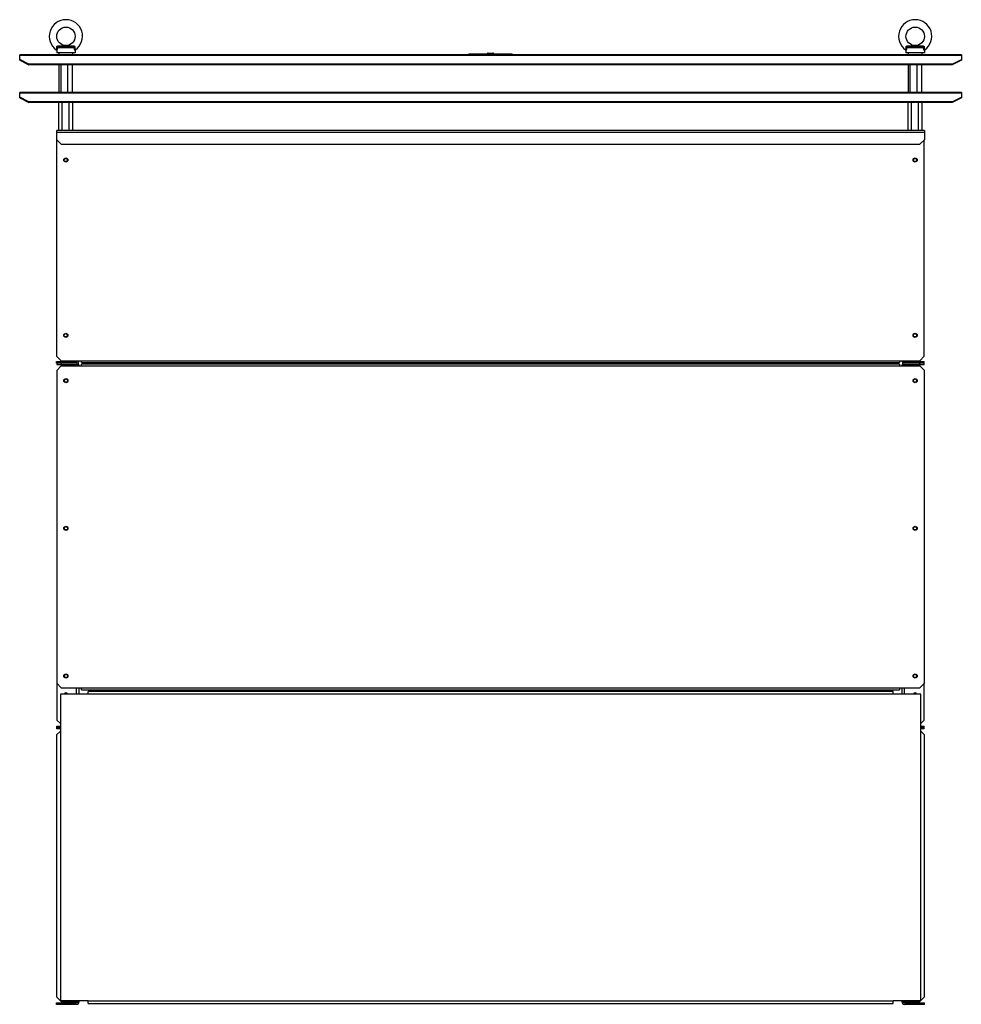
# Model space of a CAD drawing. Header units: millimetres. Extents: x 141 to 1161, y 371 to 1438.
import ezdxf

# ---------------------------------------------------------------- set-up
doc = ezdxf.new("R2010")
doc.units = ezdxf.units.MM
doc.header["$LTSCALE"] = 118.347325
doc.layers.get('0').update_dxf_attribs({"linetype": 'CONTINUOUS'})

msp = doc.modelspace()

# ---------------------------------------------------------------- linework, layer by layer
at = {"color": 7, "linetype": 'Continuous'}
for p, q in [((198.5, 1408.9), (183, 1408.9)), ((1118.5, 1408.9), (1103, 1408.9)), ((140.8, 1394.1), (140.8, 1399.9)), ((1160.8, 1399.9), (140.8, 1399.9)), ((140.8, 1399.6), (1160.8, 1399.6)), ((180.8, 1404.5), (180.8, 1401.9)), ((200.8, 1401.9), (180.8, 1401.9)), ((181.7, 1407.9), (199.8, 1407.9)), ((183.4, 1399.9), (183.4, 1401.9)), ((198.2, 1399.9), (198.2, 1401.9)), ((200.8, 1404.5), (200.8, 1401.9)), ((627.2, 1400.9), (627.2, 1399.9)), ((627.2, 1400.9), (674.3, 1400.9)), ((627.5, 1399.9), (627.5, 1400.9)), ((647.5, 1401), (647.5, 1401.2)), ((647.5, 1401.2), (654, 1401.2)), ((648.1, 1401.8), (653.4, 1401.8)), ((649, 1400.9), (649, 1399.9)), ((652.5, 1399.9), (652.5, 1400.9)), ((654, 1401), (654, 1401.2)), ((674, 1400.9), (674, 1399.9)), ((674.3, 1399.9), (674.3, 1400.9)), ((1100.8, 1404.5), (1100.8, 1401.9)), ((1120.8, 1401.9), (1100.8, 1401.9)), ((1101.7, 1407.9), (1119.8, 1407.9)), ((1103.4, 1399.9), (1103.4, 1401.9)), ((1118.2, 1399.9), (1118.2, 1401.9)), ((1120.8, 1404.5), (1120.8, 1401.9)), ((1160.8, 1399.9), (1160.8, 1394.1)), ((150.8, 1389.9), (140.8, 1394.9)), ((140.8, 1394.1), (150.8, 1389.1)), ((150.8, 1389.1), (150.8, 1389.9)), ((1150.8, 1389.9), (150.8, 1389.9)), ((1150.8, 1389.1), (150.8, 1389.1)), ((183.5, 1358.9), (183.5, 1389.1)), ((185.5, 1358.9), (185.5, 1389.1)), ((192.8, 1358.9), (192.8, 1389.1)), ((198, 1358.9), (198, 1389.1)), ((1103.5, 1358.9), (1103.5, 1389.1)), ((1105.5, 1358.9), (1105.5, 1389.1)), ((1112.8, 1358.9), (1112.8, 1389.1)), ((1118, 1358.9), (1118, 1389.1)), ((1150.8, 1389.9), (1160.8, 1394.9)), ((1160.8, 1394.1), (1150.8, 1389.1)), ((1150.8, 1389.9), (1150.8, 1389.1)), ((140.8, 1353.1), (140.8, 1358.9)), ((1160.8, 1358.9), (140.8, 1358.9)), ((140.8, 1358.6), (1160.8, 1358.6)), ((1160.8, 1358.9), (1160.8, 1353.1)), ((150.8, 1348.9), (140.8, 1353.9)), ((140.8, 1353.1), (150.8, 1348.1)), ((150.8, 1348.1), (150.8, 1348.9)), ((1150.8, 1348.9), (150.8, 1348.9)), ((1150.8, 1348.1), (150.8, 1348.1)), ((183.2, 1317.9), (183.2, 1348.1)), ((186.8, 1317.9), (186.8, 1348.1)), ((194.3, 1317.9), (194.3, 1348.1)), ((198.3, 1317.9), (198.3, 1348.1)), ((1103.2, 1317.9), (1103.2, 1348.1)), ((1106.8, 1317.9), (1106.8, 1348.1)), ((1114.3, 1317.9), (1114.3, 1348.1)), ((1118.3, 1317.9), (1118.3, 1348.1)), ((1150.8, 1348.9), (1160.8, 1353.9)), ((1160.8, 1353.1), (1150.8, 1348.1)), ((1150.8, 1348.9), (1150.8, 1348.1)), ((180.8, 1307.9), (180.8, 1317.9)), ((1120.8, 1317.9), (180.8, 1317.9)), ((180.8, 1315.9), (1120.8, 1315.9)), ((1120.8, 1317.9), (1120.8, 1307.9)), ((180.7, 1308), (180.7, 1073.4)), ((180.8, 1307.9), (185.8, 1302.9)), ((185.8, 1302.9), (1115.8, 1302.9)), ((1115.8, 1302.9), (1120.8, 1307.9)), ((1120.7, 1073.4), (1120.7, 1307.9)), ((180.7, 1073.4), (185.7, 1068.4)), ((180.7, 1065.9), (180.7, 1067.4)), ((180.7, 1067.4), (202.2, 1067.4)), ((185.7, 1068.4), (1115.7, 1068.4)), ((185.7, 1065.9), (185.7, 1067.4)), ((207.7, 1066.4), (207.7, 1068.4)), ((1093.7, 1068.4), (1093.7, 1066.4)), ((1099.2, 1067.4), (1120.7, 1067.4)), ((1115.7, 1068.4), (1120.7, 1073.4)), ((1115.7, 1064.4), (1115.7, 1067.4)), ((1120.7, 1064.4), (1120.7, 1067.4)), ((180.8, 1065.9), (180.8, 1064.4)), ((202.1, 1065.9), (180.8, 1065.9)), ((180.8, 1064.4), (202.1, 1064.4)), ((185.8, 1062.8), (180.8, 1057.8)), ((180.8, 1057.8), (180.8, 679)), ((185.8, 1065.9), (185.8, 1064.4)), ((185.8, 1062.8), (1115.8, 1062.8)), ((207.7, 1066.4), (1093.7, 1066.4)), ((207.8, 1062.8), (207.8, 1064.8)), ((1093.8, 1064.8), (207.8, 1064.8)), ((1093.8, 1064.8), (1093.8, 1062.8)), ((1120.7, 1065.9), (1099.2, 1065.9)), ((1099.4, 1064.4), (1120.7, 1064.4)), ((1120.8, 1057.8), (1115.8, 1062.8)), ((1120.8, 718.8), (1120.8, 1057.8)), ((180.8, 718.8), (185.8, 713.8)), ((1115.8, 713.8), (1120.8, 718.8)), ((1120.7, 679), (1120.7, 718.8)), ((184.8, 706.9), (184.8, 374.9)), ((214.8, 706.9), (184.8, 706.9)), ((185.8, 713.8), (1115.8, 713.8)), ((202.1, 713.8), (202.1, 706.9)), ((205.2, 706.9), (205.2, 713.8)), ((207.8, 711.8), (207.8, 713.8)), ((207.8, 711.8), (1093.8, 711.8)), ((214.8, 706.9), (214.8, 709.9)), ((1086.8, 709.9), (214.8, 709.9)), ((214.8, 707.4), (1086.8, 707.4)), ((1086.8, 706.9), (1086.8, 709.9)), ((1116.8, 706.9), (1086.8, 706.9)), ((1093.8, 713.8), (1093.8, 711.8)), ((1096.3, 713.8), (1096.3, 706.9)), ((1099.4, 706.9), (1099.4, 713.8)), ((1116.8, 374.9), (1116.8, 706.9)), ((180.8, 679), (184.8, 675.1)), ((180.8, 669.4), (180.8, 672.4)), ((180.8, 672.4), (184.8, 672.4)), ((1116.8, 675.1), (1120.7, 679)), ((1116.8, 672.4), (1120.7, 672.4)), ((1120.7, 669.4), (1120.7, 672.4)), ((184.8, 666.9), (180.7, 662.8)), ((180.7, 662.8), (180.7, 378.9)), ((180.8, 670.9), (184.8, 670.9)), ((184.8, 669.4), (180.8, 669.4)), ((1116.8, 670.9), (1120.7, 670.9)), ((1120.7, 669.4), (1116.8, 669.4)), ((1120.8, 662.8), (1116.8, 666.9)), ((1120.8, 378.9), (1120.8, 662.8)), ((180.7, 378.9), (185.7, 373.9)), ((184.8, 374.9), (214.8, 374.9)), ((185.7, 373.9), (205.2, 373.9)), ((202.2, 374.9), (202.2, 373.9)), ((205.2, 373.9), (205.2, 374.9)), ((214.8, 371.9), (214.8, 374.9)), ((1086.8, 374.4), (214.8, 374.4)), ((1086.8, 374.9), (1116.8, 374.9)), ((1086.8, 371.9), (1086.8, 374.9)), ((1096.3, 374.9), (1096.3, 373.9)), ((1096.3, 373.9), (1115.8, 373.9)), ((1099.3, 373.9), (1099.3, 374.9)), ((1115.8, 373.9), (1120.8, 378.9)), ((180.7, 372.4), (202.2, 372.4)), ((180.7, 370.9), (180.7, 372.4)), ((202.2, 370.9), (180.7, 370.9)), ((185.7, 370.9), (185.7, 372.4)), ((214.8, 371.9), (1086.8, 371.9)), ((1099.3, 372.4), (1120.8, 372.4)), ((1120.8, 370.9), (1099.3, 370.9)), ((1115.8, 370.9), (1115.8, 372.4)), ((1120.8, 370.9), (1120.8, 372.4))]:
    msp.add_line(p, q, dxfattribs=at)
for points in [[(180.3, 1405.3), (180.6, 1404.9), (180.8, 1404.5)], [(200.8, 1404.5), (200.9, 1404.9), (201.2, 1405.3)], [(1100.3, 1405.3), (1100.6, 1404.9), (1100.8, 1404.5)], [(1120.8, 1404.5), (1120.9, 1404.9), (1121.2, 1405.3)]]:
    msp.add_lwpolyline(points, dxfattribs=at)
for centre, radius in [((190.8, 1419.9), 10), ((1110.8, 1419.9), 10), ((190.7, 1285.9), 2.25), ((190.7, 1285.9), 1.8), ((1110.7, 1285.9), 2.25), ((1110.7, 1285.9), 1.8), ((190.7, 1095.9), 2.25), ((190.7, 1095.9), 1.8), ((1110.7, 1095.9), 2.25), ((1110.7, 1095.9), 1.8), ((190.8, 1046.8), 2.25), ((190.8, 1046.8), 1.8), ((1110.8, 1046.8), 2.25), ((1110.7, 1046.8), 1.8), ((190.8, 886.8), 2.25), ((190.8, 886.8), 1.8), ((1110.8, 886.8), 2.25), ((1110.7, 886.8), 1.8), ((190.8, 726.8), 2.25), ((190.8, 726.8), 1.8), ((1110.8, 726.8), 2.25), ((1110.7, 726.8), 1.8)]:
    msp.add_circle(centre, radius, dxfattribs=at)
for centre, radius, start, end in [((190.8, 1419.9), 18, 305.3765, 234.6235), ((1110.8, 1419.9), 18, 305.3765, 234.6235), ((648.1, 1401.2), 0.6, 90, 180), ((653.4, 1401.2), 0.6, 0, 90), ((202.2, 1068.9), 1.5, 270, 339.5605), ((202.2, 1068.9), 3, 270, 348.4009), ((1099.2, 1068.9), 3, 190.9525, 270), ((1099.2, 1068.9), 1.5, 195.5986, 270), ((202.1, 1062.8), 3.1, 0, 90), ((202.1, 1062.8), 1.6, 0, 90), ((1099.4, 1062.8), 3.1, 90, 180), ((1099.4, 1062.8), 1.6, 90, 180), ((190.8, 706.8), 1.8, 0, 180), ((1110.7, 706.8), 1.8, 0, 180), ((202.2, 373.9), 3, 270, 360), ((202.2, 373.9), 1.5, 270, 360), ((1099.3, 373.9), 3, 180, 270), ((1099.3, 373.9), 1.5, 180, 270)]:
    msp.add_arc(centre, radius, start, end, dxfattribs=at)
for points, knots in [([(181, 1408.2), (181, 1408.6), (181.4, 1409.4), (182.3, 1409.7), (182.7, 1409.7)], [0, 0, 0, 0, 0.488455, 1, 1, 1, 1]), ([(183, 1408.9), (182.8, 1408.9), (182.3, 1408.8), (181.8, 1408.3), (181.7, 1407.9)], [0, 0, 0, 0, 0.268489, 1, 1, 1, 1]), ([(182.7, 1409.7), (184.1, 1409.7), (186.1, 1409.7), (188.7, 1409.7), (190.1, 1409.9), (190.8, 1409.9)], [0, 0, 0, 0, 0.49743, 0.744254, 1, 1, 1, 1]), ([(183, 1408.9), (182.9, 1409), (182.8, 1409.3), (182.8, 1409.5), (182.7, 1409.7)], [0, 0, 0, 0, 0.322295, 1, 1, 1, 1]), ([(190.8, 1409.8), (190.1, 1409.8), (188.9, 1409.6), (186.3, 1409.3), (184.4, 1409.1), (183, 1408.9)], [0, 0, 0, 0, 0.23158, 0.472909, 1, 1, 1, 1]), ([(190.8, 1409.9), (191.4, 1409.9), (192.8, 1409.7), (195.4, 1409.7), (197.4, 1409.7), (198.8, 1409.7)], [0, 0, 0, 0, 0.256354, 0.503529, 1, 1, 1, 1]), ([(198.5, 1408.9), (197.1, 1409.1), (195.2, 1409.3), (192.6, 1409.6), (191.4, 1409.8), (190.8, 1409.8)], [0, 0, 0, 0, 0.526123, 0.767829, 1, 1, 1, 1]), ([(198.5, 1408.9), (198.6, 1409), (198.7, 1409.3), (198.7, 1409.5), (198.8, 1409.7)], [0, 0, 0, 0, 0.322295, 1, 1, 1, 1]), ([(199.8, 1407.9), (199.7, 1408.3), (199.2, 1408.8), (198.7, 1408.9), (198.5, 1408.9)], [0, 0, 0, 0, 0.731345, 1, 1, 1, 1]), ([(198.8, 1409.7), (199.2, 1409.7), (200.1, 1409.5), (200.5, 1408.6), (200.5, 1408.2)], [0, 0, 0, 0, 0.50232, 1, 1, 1, 1]), ([(1101, 1408.2), (1101, 1408.6), (1101.4, 1409.4), (1102.3, 1409.7), (1102.7, 1409.7)], [0, 0, 0, 0, 0.488455, 1, 1, 1, 1]), ([(1103, 1408.9), (1102.8, 1408.9), (1102.3, 1408.8), (1101.8, 1408.3), (1101.7, 1407.9)], [0, 0, 0, 0, 0.268489, 1, 1, 1, 1]), ([(1102.7, 1409.7), (1104.1, 1409.7), (1106.1, 1409.7), (1108.7, 1409.7), (1110.1, 1409.9), (1110.8, 1409.9)], [0, 0, 0, 0, 0.49743, 0.744254, 1, 1, 1, 1]), ([(1103, 1408.9), (1102.9, 1409), (1102.8, 1409.3), (1102.8, 1409.5), (1102.7, 1409.7)], [0, 0, 0, 0, 0.322295, 1, 1, 1, 1]), ([(1110.8, 1409.8), (1110.1, 1409.8), (1108.9, 1409.6), (1106.3, 1409.3), (1104.4, 1409.1), (1103, 1408.9)], [0, 0, 0, 0, 0.23158, 0.472909, 1, 1, 1, 1]), ([(1110.8, 1409.9), (1111.4, 1409.9), (1112.8, 1409.7), (1115.4, 1409.7), (1117.4, 1409.7), (1118.8, 1409.7)], [0, 0, 0, 0, 0.256354, 0.503529, 1, 1, 1, 1]), ([(1118.5, 1408.9), (1117.1, 1409.1), (1115.2, 1409.3), (1112.6, 1409.6), (1111.4, 1409.8), (1110.8, 1409.8)], [0, 0, 0, 0, 0.526123, 0.767829, 1, 1, 1, 1]), ([(1118.5, 1408.9), (1118.6, 1409), (1118.7, 1409.3), (1118.7, 1409.5), (1118.8, 1409.7)], [0, 0, 0, 0, 0.322295, 1, 1, 1, 1]), ([(1119.8, 1407.9), (1119.7, 1408.3), (1119.2, 1408.8), (1118.7, 1408.9), (1118.5, 1408.9)], [0, 0, 0, 0, 0.731345, 1, 1, 1, 1]), ([(1118.8, 1409.7), (1119.2, 1409.7), (1120.1, 1409.5), (1120.5, 1408.6), (1120.5, 1408.2)], [0, 0, 0, 0, 0.50232, 1, 1, 1, 1]), ([(180.3, 1405.3), (180.4, 1405.3), (180.8, 1406.2), (181, 1407.3), (181, 1408.2)], [0, 0, 0, 0, 0.0699, 1, 1, 1, 1]), ([(180.9, 1404.8), (180.9, 1404.8), (180.8, 1404.6), (180.8, 1404.5), (180.8, 1404.5)], [0, 0, 0, 0, 0.436387, 1, 1, 1, 1]), ([(181.7, 1407.9), (181.7, 1407.6), (181.5, 1406.5), (181.2, 1405.5), (180.9, 1404.8)], [0, 0, 0, 0, 0.319154, 1, 1, 1, 1]), ([(181.7, 1407.9), (181.7, 1408), (181.5, 1408.1), (181.2, 1408.2), (181, 1408.2)], [0, 0, 0, 0, 0.183868, 1, 1, 1, 1]), ([(199.8, 1407.9), (199.8, 1408), (200, 1408.1), (200.3, 1408.2), (200.5, 1408.2)], [0, 0, 0, 0, 0.183868, 1, 1, 1, 1]), ([(200.4, 1405.4), (200.3, 1405.5), (200, 1406.4), (199.9, 1407.2), (199.8, 1407.9)], [0, 0, 0, 0, 0.204033, 1, 1, 1, 1]), ([(200.8, 1404.5), (200.7, 1404.5), (200.6, 1404.8), (200.5, 1405.1), (200.4, 1405.4)], [0, 0, 0, 0, 0.063753, 1, 1, 1, 1]), ([(200.5, 1408.2), (200.5, 1408), (200.5, 1407.2), (200.7, 1406.5), (200.9, 1406)], [0, 0, 0, 0, 0.292757, 1, 1, 1, 1]), ([(200.9, 1406), (200.9, 1405.9), (200.9, 1405.8), (201.2, 1405.1), (201.2, 1405.3)], [0, 0, 0, 0, 0.431069, 1, 1, 1, 1]), ([(1100.3, 1405.3), (1100.4, 1405.3), (1100.8, 1406.2), (1101, 1407.3), (1101, 1408.2)], [0, 0, 0, 0, 0.0699, 1, 1, 1, 1]), ([(1100.9, 1404.8), (1100.9, 1404.8), (1100.8, 1404.6), (1100.8, 1404.5), (1100.8, 1404.5)], [0, 0, 0, 0, 0.436387, 1, 1, 1, 1]), ([(1101.7, 1407.9), (1101.7, 1407.6), (1101.5, 1406.5), (1101.2, 1405.5), (1100.9, 1404.8)], [0, 0, 0, 0, 0.319154, 1, 1, 1, 1]), ([(1101.7, 1407.9), (1101.7, 1408), (1101.5, 1408.1), (1101.2, 1408.2), (1101, 1408.2)], [0, 0, 0, 0, 0.183868, 1, 1, 1, 1]), ([(1119.8, 1407.9), (1119.8, 1408), (1120, 1408.1), (1120.3, 1408.2), (1120.5, 1408.2)], [0, 0, 0, 0, 0.183868, 1, 1, 1, 1]), ([(1120.4, 1405.4), (1120.3, 1405.5), (1120, 1406.4), (1119.9, 1407.2), (1119.8, 1407.9)], [0, 0, 0, 0, 0.204033, 1, 1, 1, 1]), ([(1120.8, 1404.5), (1120.7, 1404.5), (1120.6, 1404.8), (1120.5, 1405.1), (1120.4, 1405.4)], [0, 0, 0, 0, 0.063753, 1, 1, 1, 1]), ([(1120.5, 1408.2), (1120.5, 1408), (1120.5, 1407.2), (1120.7, 1406.5), (1120.9, 1406)], [0, 0, 0, 0, 0.292757, 1, 1, 1, 1]), ([(1120.9, 1406), (1120.9, 1405.9), (1120.9, 1405.8), (1121.2, 1405.1), (1121.2, 1405.3)], [0, 0, 0, 0, 0.431069, 1, 1, 1, 1])]:
    msp.add_open_spline(points, degree=3, knots=knots, dxfattribs=at)

doc.saveas('drawing.dxf')
